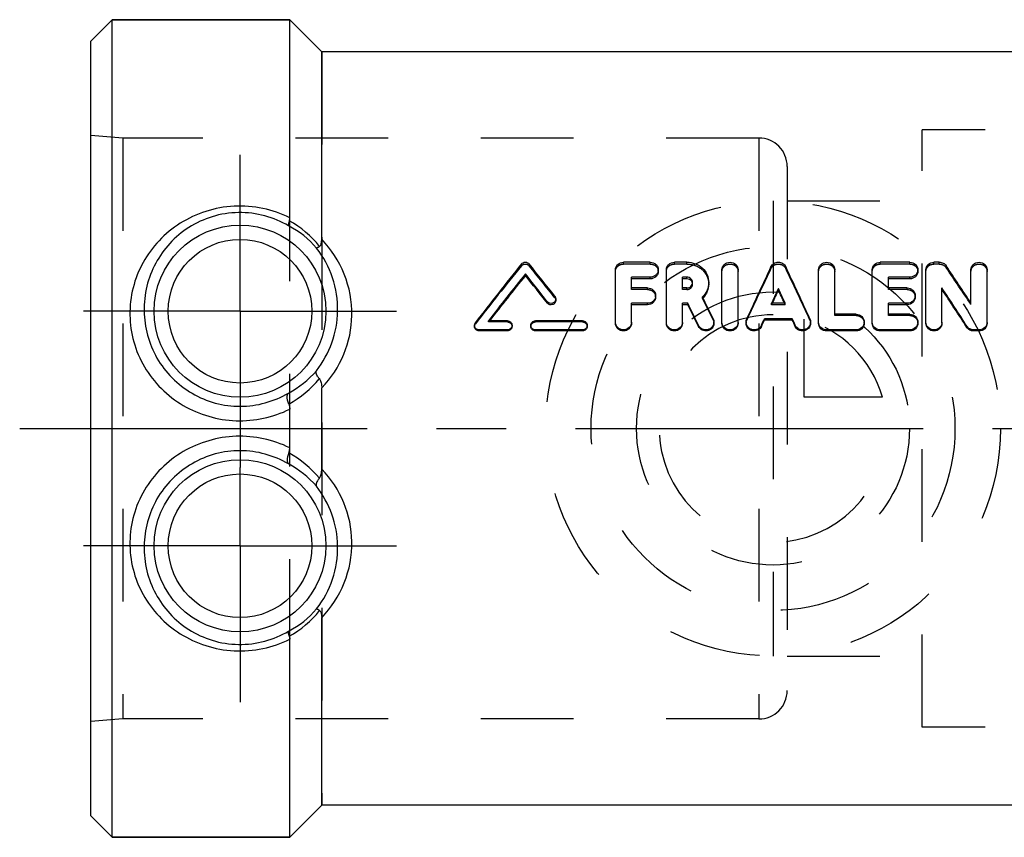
# Model space of a CAD drawing. Header units: millimetres. Extents: x 434 to 567, y 471 to 529.
# Tile 1 of 10: x 434 to 503, y 471 to 529. Entities that reach past the tile are written whole.
import ezdxf

# ---------------------------------------------------------------- set-up
doc = ezdxf.new("R2010")
doc.units = ezdxf.units.MM
doc.header["$LTSCALE"] = 65.185185
doc.linetypes.add('CENTER', pattern=[0.6, 0.375, -0.075, 0.075, -0.075])
doc.linetypes.add('HIDDEN', pattern=[0.2, 0.1, -0.1])
for name, color, linetype in [('ACHSEN_S', 7, 'CONTINUOUS'), ('FASEN', 7, 'CONTINUOUS'), ('KOERPER', 7, 'CONTINUOUS'), ('KONST.EL_MIT_GEO', 7, 'CONTINUOUS'), ('KURVEN', 7, 'CONTINUOUS')]:
    doc.layers.add(name, color=color, linetype=linetype)

msp = doc.modelspace()

# ---------------------------------------------------------------- linework, layer by layer
at = {"layer": 'ACHSEN_S', "color": 2, "linetype": 'CENTER'}
msp.add_line((434, 500), (566.545, 500), dxfattribs=at)
at = {"layer": 'FASEN', "color": 7, "linetype": 'Continuous'}
for p, q in [((440.5, 528.75), (439, 527.25)), ((440.5, 471.25), (440.5, 528.75)), ((440.5, 528.75), (453, 528.75)), ((439, 472.75), (439, 527.25)), ((440.5, 471.25), (439, 472.75)), ((440.5, 471.25), (453, 471.25))]:
    msp.add_line(p, q, dxfattribs=at)
at = {"layer": 'KOERPER', "color": 7, "linetype": 'Continuous'}
for p, q in [((453, 528.75), (440.5, 528.75)), ((455.25, 526.5), (453, 528.75)), ((515.75, 526.5), (455.25, 526.5)), ((455.25, 473.5), (453, 471.25)), ((515.75, 473.5), (455.25, 473.5)), ((453, 471.25), (440.5, 471.25))]:
    msp.add_line(p, q, dxfattribs=at)
at = {"layer": 'KOERPER', "color": 8, "linetype": 'HIDDEN'}
for p, q in [((453, 471.25), (453, 528.75)), ((455.25, 526.5), (455.25, 473.5)), ((486, 520.43), (441.252, 520.43)), ((486, 520.43), (486, 479.57)), ((488, 518.43), (488, 481.57)), ((486, 479.57), (441.252, 479.57))]:
    msp.add_line(p, q, dxfattribs=at)
at = {"layer": 'KOERPER', "color": 2, "linetype": 'CENTER'}
for p, q in [((449.5, 508.25), (449.5, 519.25)), ((449.5, 508.25), (438.5, 508.25)), ((449.5, 508.25), (449.5, 497.25)), ((449.5, 508.25), (460.5, 508.25)), ((449.5, 491.75), (449.5, 497.25)), ((449.5, 491.75), (438.5, 491.75)), ((449.5, 491.75), (449.5, 480.75)), ((449.5, 491.75), (460.5, 491.75))]:
    msp.add_line(p, q, dxfattribs=at)
at = {"layer": 'KOERPER', "color": 8, "linetype": 'HIDDEN'}
for centre, start, end in [((486, 518.43), 0, 90), ((486, 481.57), 270, 360)]:
    msp.add_arc(centre, 2, start, end, dxfattribs=at)
at = {"layer": 'KONST.EL_MIT_GEO', "color": 7, "linetype": 'Continuous'}
for p, q in [((453, 514.826), (453, 528.75)), ((455.25, 513.307), (455.25, 526.5)), ((478.364, 511.696), (476.477, 511.696)), ((480.941, 511.696), (480.062, 511.696)), ((496.624, 511.696), (494.549, 511.696)), ((498.7, 511.696), (498.322, 511.696)), ((469.575, 510.757), (469.575, 510.878)), ((475.911, 507.488), (475.911, 511.17)), ((477.043, 509.885), (477.043, 510.64)), ((478.364, 510.64), (477.043, 510.64)), ((478.364, 510.521), (478.364, 510.64)), ((479.496, 507.488), (479.496, 511.17)), ((480.628, 509.885), (480.628, 510.64)), ((480.941, 510.64), (480.628, 510.64)), ((480.941, 510.521), (480.941, 510.64)), ((483.409, 507.488), (483.409, 511.17)), ((484.541, 507.488), (484.541, 511.17)), ((490.209, 507.488), (490.209, 511.17)), ((491.341, 508.036), (491.341, 511.17)), ((493.983, 507.488), (493.983, 511.17)), ((495.115, 509.885), (495.115, 510.64)), ((496.624, 510.64), (495.115, 510.64)), ((496.624, 510.521), (496.624, 510.64)), ((497.756, 507.488), (497.756, 511.17)), ((500.928, 508.809), (500.928, 511.17)), ((502.06, 507.488), (502.06, 511.17)), ((478.364, 510.521), (477.043, 510.521)), ((478.175, 509.885), (477.043, 509.885)), ((480.941, 510.521), (480.628, 510.521)), ((480.941, 509.885), (480.628, 509.885)), ((487.375, 509.739), (487.375, 509.849)), ((496.624, 510.521), (495.115, 510.521)), ((496.436, 509.885), (495.115, 509.885)), ((498.888, 507.488), (498.888, 509.883)), ((471.122, 508.82), (471.122, 508.92)), ((477.043, 507.488), (477.043, 508.807)), ((478.175, 508.807), (477.043, 508.807)), ((478.175, 508.708), (477.043, 508.708)), ((478.175, 508.708), (478.175, 508.807)), ((480.628, 507.488), (480.628, 508.807)), ((481.015, 508.807), (480.628, 508.807)), ((481.015, 508.708), (480.628, 508.708)), ((481.015, 508.708), (481.015, 508.807)), ((487.857, 508.807), (486.894, 508.807)), ((495.115, 508.036), (495.115, 508.807)), ((496.436, 508.807), (495.115, 508.807)), ((496.436, 508.708), (495.115, 508.708)), ((496.436, 508.708), (496.436, 508.807)), ((492.851, 508.036), (491.341, 508.036)), ((496.624, 508.036), (495.115, 508.036)), ((468.311, 507.579), (466.989, 507.579)), ((473.594, 507.579), (470.292, 507.579)), ((481.764, 507.174), (481.764, 507.255)), ((486.191, 507.185), (486.191, 507.266)), ((486.395, 507.63), (486.395, 507.717)), ((488.355, 507.717), (486.395, 507.717)), ((488.355, 507.63), (486.395, 507.63)), ((488.355, 507.63), (488.355, 507.717)), ((488.559, 507.185), (488.559, 507.266)), ((500.637, 507.115), (500.637, 507.196)), ((466.33, 506.859), (466.33, 506.936)), ((468.311, 506.936), (466.33, 506.936)), ((468.311, 506.859), (466.33, 506.859)), ((468.311, 506.859), (468.311, 506.936)), ((470.292, 506.859), (470.292, 506.936)), ((473.594, 506.936), (470.292, 506.936)), ((473.594, 506.859), (470.292, 506.859)), ((473.594, 506.859), (473.594, 506.936)), ((490.775, 506.859), (490.775, 506.936)), ((492.851, 506.936), (490.775, 506.936)), ((492.851, 506.859), (490.775, 506.859)), ((492.851, 506.859), (492.851, 506.936)), ((494.549, 506.859), (494.549, 506.936)), ((496.624, 506.936), (494.549, 506.936)), ((496.624, 506.859), (494.549, 506.859)), ((496.624, 506.859), (496.624, 506.936)), ((501.117, 506.859), (501.117, 506.936)), ((501.494, 506.936), (501.117, 506.936)), ((501.494, 506.859), (501.117, 506.859)), ((501.494, 506.859), (501.494, 506.936)), ((455.25, 497.145), (455.25, 502.855)), ((453, 498.641), (453, 501.359)), ((455.25, 473.5), (455.25, 486.693)), ((453, 471.25), (453, 485.174))]:
    msp.add_line(p, q, dxfattribs=at)
at = {"layer": 'KONST.EL_MIT_GEO', "color": 8, "linetype": 'HIDDEN'}
for p, q in [((497.5, 479), (497.5, 521)), ((528, 521), (497.5, 521)), ((439, 479.4), (439, 520.6)), ((441.252, 520.43), (439, 520.6)), ((441.252, 520.43), (441.252, 479.57)), ((488, 516), (497.5, 516)), ((469.307, 511.442), (469.307, 511.571)), ((469.844, 511.442), (469.844, 511.571)), ((476.477, 511.565), (476.477, 511.696)), ((478.364, 511.565), (476.477, 511.565)), ((478.364, 511.565), (478.364, 511.696)), ((480.062, 511.565), (480.062, 511.696)), ((480.941, 511.565), (480.062, 511.565)), ((480.941, 511.565), (480.941, 511.696)), ((486.857, 511.255), (486.857, 511.382)), ((487.893, 511.255), (487.893, 511.382)), ((494.549, 511.565), (494.549, 511.696)), ((496.624, 511.565), (494.549, 511.565)), ((496.624, 511.565), (496.624, 511.696)), ((498.322, 511.565), (498.322, 511.696)), ((498.7, 511.565), (498.322, 511.565)), ((498.7, 511.565), (498.7, 511.696)), ((499.18, 511.321), (499.18, 511.449)), ((478.93, 511.045), (478.93, 511.17)), ((497.19, 511.045), (497.19, 511.17)), ((477.043, 509.774), (477.043, 509.885)), ((478.175, 509.774), (478.175, 509.885)), ((480.628, 509.774), (480.628, 509.885)), ((480.941, 509.774), (480.941, 509.885)), ((481.342, 510.149), (481.342, 510.263)), ((482.474, 510.149), (482.474, 510.264)), ((495.115, 509.774), (495.115, 509.885)), ((496.436, 509.774), (496.436, 509.885)), ((471.651, 509.193), (471.651, 509.297)), ((478.175, 509.774), (477.043, 509.774)), ((478.741, 509.243), (478.741, 509.348)), ((480.941, 509.774), (480.628, 509.774)), ((482.045, 509.152), (482.045, 509.255)), ((496.436, 509.774), (495.115, 509.774)), ((497.002, 509.243), (497.002, 509.348)), ((471.717, 509.007), (471.717, 509.109)), ((486.894, 508.708), (486.894, 508.807)), ((486.894, 508.708), (486.939, 508.807)), ((487.857, 508.708), (486.894, 508.708)), ((486.939, 508.807), (486.947, 508.824)), ((487.811, 508.807), (487.803, 508.824)), ((487.857, 508.708), (487.811, 508.807)), ((487.857, 508.708), (487.857, 508.807)), ((500.928, 508.711), (500.928, 508.809)), ((491.341, 507.946), (491.341, 508.036)), ((492.851, 507.946), (491.341, 507.946)), ((492.851, 507.946), (492.851, 508.036)), ((495.115, 507.946), (495.115, 508.036)), ((496.624, 507.946), (495.115, 507.946)), ((496.624, 507.946), (496.624, 508.036)), ((466, 507.258), (466, 507.177)), ((466.066, 507.367), (466.066, 507.451)), ((466.989, 507.494), (466.989, 507.579)), ((466.989, 507.494), (467.03, 507.547)), ((468.311, 507.494), (466.989, 507.494)), ((467.03, 507.547), (467.055, 507.579)), ((468.311, 507.494), (468.311, 507.579)), ((468.642, 507.177), (468.642, 507.258)), ((469.962, 507.258), (469.962, 507.177)), ((470.292, 507.494), (470.292, 507.579)), ((473.594, 507.494), (470.292, 507.494)), ((473.594, 507.494), (473.594, 507.579)), ((473.925, 507.177), (473.925, 507.258)), ((475.911, 507.404), (475.911, 507.488)), ((477.043, 507.404), (477.043, 507.488)), ((479.496, 507.404), (479.496, 507.488)), ((480.628, 507.404), (480.628, 507.488)), ((482.79, 507.633), (482.79, 507.72)), ((482.843, 507.404), (482.843, 507.488)), ((483.409, 507.404), (483.409, 507.488)), ((484.541, 507.404), (484.541, 507.488)), ((485.107, 507.488), (485.107, 507.404)), ((485.155, 507.623), (485.155, 507.709)), ((489.595, 507.623), (489.595, 507.709)), ((489.643, 507.404), (489.643, 507.488)), ((490.209, 507.404), (490.209, 507.488)), ((493.417, 507.404), (493.417, 507.488)), ((493.983, 507.404), (493.983, 507.488)), ((497.19, 507.404), (497.19, 507.488)), ((497.756, 507.404), (497.756, 507.488)), ((498.888, 507.404), (498.888, 507.488)), ((502.06, 507.404), (502.06, 507.488)), ((488, 484), (497.5, 484)), ((441.252, 479.57), (439, 479.4)), ((528, 479), (497.5, 479))]:
    msp.add_line(p, q, dxfattribs=at)
at = {"layer": 'KONST.EL_MIT_GEO', "color": 7, "linetype": 'Continuous'}
for centre, radius in [((449.5, 508.25), 6.05), ((449.5, 508.25), 5.051), ((449.5, 491.75), 6.05), ((449.5, 491.75), 5.051)]:
    msp.add_circle(centre, radius, dxfattribs=at)
for centre, radius, start, end in [((449.966, 508.474), 6.484, 40.54457, 62.90199), ((449.23, 508.029), 7.571, 39.16776, 60.41216), ((449.368, 508.384), 7.004, 358.90282, 37.92394), ((654.544, 362.541), 237.745, 141.18214, 142.44556), ((290.99, 367.6), 229.601, 38.10788, 38.83272), ((724.117, 399.225), 262.433, 154.69899, 155.58289), ((250.634, 399.225), 262.433, 24.41711, 25.30101), ((307.382, 382.539), 231.093, 33.12052, 33.90557), ((656.768, 361.461), 239.514, 141.4031, 142.40592), ((653.907, 361.954), 236.897, 141.08759, 142.06841), ((286.835, 364.972), 233.843, 37.99369, 38.6052), ((289.357, 365.234), 231.637, 38.30701, 38.92011), ((725.829, 399.032), 262.947, 155.0742, 155.32439), ((248.921, 399.032), 262.947, 24.67561, 24.9258), ((295.491, 375.628), 243.71, 32.6737, 33.42733), ((244.731, 393.152), 264.193, 25.69954, 26.06971), ((481.002, 510.219), 1.492, 316.2018, 317.24362), ((720.13, 400.343), 257.182, 154.82619, 155.05129), ((254.62, 400.343), 257.182, 24.94871, 25.17381), ((298.693, 376.134), 240.701, 32.9675, 33.72456), ((240.039, 391.488), 268.017, 25.59075, 25.95918), ((244.399, 392.208), 263.741, 25.8429, 26.21392), ((449.395, 508.377), 6.977, 321.77968, 358.95421), ((449.87, 508.332), 6.581, 297.47221, 319.53262), ((449.244, 508.329), 7.573, 299.17934, 320.42342), ((449.263, 491.693), 7.545, 39.53625, 60.861), ((449.863, 491.659), 6.592, 40.48645, 62.50873), ((449.395, 491.623), 6.977, 1.0458, 38.22031), ((449.368, 491.616), 7.004, 322.07601, 1.09723), ((449.97, 491.52), 6.477, 297.08597, 319.46747), ((449.214, 491.99), 7.596, 299.62195, 320.7977)]:
    msp.add_arc(centre, radius, start, end, dxfattribs=at)
at = {"layer": 'KONST.EL_MIT_GEO', "color": 8, "linetype": 'HIDDEN'}
for centre, radius, start, end in [((651.963, 362.824), 235.48, 140.86664, 142.13341), ((293.449, 367.842), 227.456, 38.42152, 39.14818), ((719.745, 399.918), 258.133, 154.44885, 155.3392), ((255.006, 399.918), 258.133, 24.6608, 25.55115), ((310.371, 382.983), 228.297, 33.41636, 34.20486), ((480.993, 510.149), 0.349, 0.00462, 9.44491), ((480.983, 510.238), 1.519, 314.3558, 316.199), ((249.017, 393.855), 259.991, 25.95246, 26.3252), ((482.323, 507.404), 0.521, 358.12357, 0.00136), ((489.121, 507.404), 0.522, 356.82482, 0.00278)]:
    msp.add_arc(centre, radius, start, end, dxfattribs=at)
at = {"layer": 'KONST.EL_MIT_GEO', "color": 7, "linetype": 'Continuous'}
for points, knots in [([(453, 514.826), (452.403, 515.121), (451.115, 515.565), (449.08, 515.719), (447.078, 515.353), (445.267, 514.511), (443.754, 513.271), (442.611, 511.712), (441.895, 509.912), (441.744, 508.619), (441.754, 507.973)], [0, 0, 0, 0, 0.12718, 0.256696, 0.385547, 0.51131, 0.63394, 0.755031, 0.876545, 1, 1, 1, 1]), ([(452.92, 514.246), (452.399, 514.556), (451.251, 515.043), (449.39, 515.275), (447.539, 514.982), (445.878, 514.215), (444.516, 513.074), (443.501, 511.648), (442.873, 510.01), (442.742, 508.838), (442.752, 508.25)], [0, 0, 0, 0, 0.126793, 0.257506, 0.387926, 0.514154, 0.63612, 0.756139, 0.8768, 1, 1, 1, 1]), ([(452.968, 514.613), (452.974, 514.629), (452.994, 514.698), (453, 514.771), (453, 514.826)], [0, 0, 0, 0, 0.2345, 1, 1, 1, 1]), ([(452.968, 514.613), (452.94, 514.533), (452.906, 514.426), (452.897, 514.301), (452.908, 514.258), (452.92, 514.246)], [0, 0, 0, 0, 0.670055, 0.872586, 1, 1, 1, 1]), ([(455.1, 512.811), (455.074, 512.792), (455.027, 512.761), (454.965, 512.722), (454.924, 512.7), (454.901, 512.688), (454.893, 512.689)], [0, 0, 0, 0, 0.400299, 0.702384, 0.902149, 1, 1, 1, 1]), ([(455.1, 512.811), (455.166, 512.856), (455.239, 513.038), (455.25, 513.211), (455.25, 513.307)], [0, 0, 0, 0, 0.453766, 1, 1, 1, 1]), ([(457.37, 507.95), (457.386, 508.938), (457.021, 510.922), (455.921, 512.607), (455.25, 513.307)], [0, 0, 0, 0, 0.504584, 1, 1, 1, 1]), ([(469.307, 511.571), (469.369, 511.648), (469.575, 511.744), (469.782, 511.648), (469.844, 511.571)], [0, 0, 0, 0, 0.499528, 1, 1, 1, 1]), ([(475.911, 511.17), (475.911, 511.239), (475.942, 511.381), (476.111, 511.614), (476.335, 511.696), (476.477, 511.696)], [0, 0, 0, 0, 0.246173, 0.495676, 1, 1, 1, 1]), ([(478.364, 511.696), (478.506, 511.696), (478.73, 511.613), (478.899, 511.38), (478.93, 511.239), (478.93, 511.17)], [0, 0, 0, 0, 0.505469, 0.755156, 1, 1, 1, 1]), ([(479.496, 511.17), (479.496, 511.239), (479.527, 511.381), (479.696, 511.614), (479.92, 511.696), (480.062, 511.696)], [0, 0, 0, 0, 0.246173, 0.495676, 1, 1, 1, 1]), ([(480.941, 511.696), (481.141, 511.696), (481.54, 511.623), (482.049, 511.309), (482.393, 510.833), (482.474, 510.451), (482.474, 510.264)], [0, 0, 0, 0, 0.258617, 0.511572, 0.757286, 1, 1, 1, 1]), ([(483.409, 511.17), (483.409, 511.239), (483.44, 511.381), (483.61, 511.614), (483.976, 511.751), (484.341, 511.613), (484.511, 511.38), (484.541, 511.239), (484.541, 511.17)], [0, 0, 0, 0, 0.122765, 0.24782, 0.500391, 0.753057, 0.877887, 1, 1, 1, 1]), ([(486.857, 511.382), (486.901, 511.475), (487.054, 511.64), (487.376, 511.725), (487.697, 511.639), (487.849, 511.475), (487.893, 511.382)], [0, 0, 0, 0, 0.245404, 0.50042, 0.75544, 1, 1, 1, 1]), ([(490.209, 511.17), (490.209, 511.239), (490.24, 511.381), (490.41, 511.614), (490.776, 511.751), (491.141, 511.613), (491.311, 511.38), (491.341, 511.239), (491.341, 511.17)], [0, 0, 0, 0, 0.122765, 0.24782, 0.500391, 0.753057, 0.877887, 1, 1, 1, 1]), ([(493.983, 511.17), (493.983, 511.239), (494.014, 511.381), (494.183, 511.614), (494.407, 511.696), (494.549, 511.696)], [0, 0, 0, 0, 0.246173, 0.495676, 1, 1, 1, 1]), ([(496.624, 511.696), (496.767, 511.696), (496.991, 511.613), (497.16, 511.38), (497.19, 511.239), (497.19, 511.17)], [0, 0, 0, 0, 0.505469, 0.755156, 1, 1, 1, 1]), ([(497.756, 511.17), (497.756, 511.239), (497.787, 511.381), (497.957, 511.614), (498.18, 511.696), (498.322, 511.696)], [0, 0, 0, 0, 0.246173, 0.495676, 1, 1, 1, 1]), ([(498.7, 511.696), (498.794, 511.696), (498.982, 511.652), (499.129, 511.525), (499.18, 511.449)], [0, 0, 0, 0, 0.508795, 1, 1, 1, 1]), ([(500.928, 511.17), (500.928, 511.239), (500.959, 511.381), (501.129, 511.614), (501.495, 511.751), (501.86, 511.613), (502.03, 511.38), (502.06, 511.239), (502.06, 511.17)], [0, 0, 0, 0, 0.122765, 0.24782, 0.500391, 0.753057, 0.877887, 1, 1, 1, 1]), ([(478.93, 511.17), (478.93, 511.101), (478.899, 510.959), (478.73, 510.725), (478.506, 510.64), (478.364, 510.64)], [0, 0, 0, 0, 0.24583, 0.495234, 1, 1, 1, 1]), ([(478.93, 511.045), (478.93, 510.976), (478.899, 510.836), (478.729, 510.604), (478.506, 510.521), (478.364, 510.521)], [0, 0, 0, 0, 0.24447, 0.493331, 1, 1, 1, 1]), ([(481.342, 510.263), (481.342, 510.361), (481.25, 510.566), (481.042, 510.64), (480.941, 510.64)], [0, 0, 0, 0, 0.490418, 1, 1, 1, 1]), ([(497.19, 511.17), (497.19, 511.101), (497.159, 510.959), (496.991, 510.725), (496.767, 510.64), (496.624, 510.64)], [0, 0, 0, 0, 0.24583, 0.495234, 1, 1, 1, 1]), ([(497.19, 511.045), (497.19, 510.976), (497.159, 510.836), (496.99, 510.604), (496.767, 510.521), (496.624, 510.521)], [0, 0, 0, 0, 0.24447, 0.493331, 1, 1, 1, 1]), ([(478.175, 509.885), (478.248, 509.885), (478.396, 509.858), (478.584, 509.739), (478.711, 509.561), (478.741, 509.418), (478.741, 509.348)], [0, 0, 0, 0, 0.255241, 0.507808, 0.755839, 1, 1, 1, 1]), ([(481.26, 510.375), (481.222, 510.421), (481.123, 510.496), (481.002, 510.521), (480.941, 510.521)], [0, 0, 0, 0, 0.494161, 1, 1, 1, 1]), ([(480.941, 509.885), (481.042, 509.885), (481.251, 509.96), (481.342, 510.166), (481.342, 510.263)], [0, 0, 0, 0, 0.50967, 1, 1, 1, 1]), ([(482.474, 510.264), (482.474, 510.079), (482.396, 509.703), (482.179, 509.388), (482.045, 509.255)], [0, 0, 0, 0, 0.494877, 1, 1, 1, 1]), ([(482.474, 510.149), (482.474, 509.978), (482.406, 509.631), (482.216, 509.334), (482.098, 509.206)], [0, 0, 0, 0, 0.494772, 1, 1, 1, 1]), ([(496.436, 509.885), (496.509, 509.885), (496.656, 509.858), (496.844, 509.739), (496.972, 509.561), (497.002, 509.418), (497.002, 509.348)], [0, 0, 0, 0, 0.255241, 0.507808, 0.755839, 1, 1, 1, 1]), ([(471.651, 509.297), (471.662, 509.283), (471.699, 509.227), (471.717, 509.159), (471.717, 509.109)], [0, 0, 0, 0, 0.256552, 1, 1, 1, 1]), ([(478.741, 509.348), (478.741, 509.277), (478.711, 509.133), (478.583, 508.954), (478.396, 508.835), (478.248, 508.807), (478.175, 508.807)], [0, 0, 0, 0, 0.245266, 0.49313, 0.745894, 1, 1, 1, 1]), ([(478.741, 509.243), (478.741, 509.173), (478.711, 509.031), (478.583, 508.853), (478.395, 508.736), (478.248, 508.708), (478.175, 508.708)], [0, 0, 0, 0, 0.243953, 0.491296, 0.744614, 1, 1, 1, 1]), ([(497.002, 509.348), (497.002, 509.277), (496.971, 509.133), (496.844, 508.954), (496.656, 508.835), (496.509, 508.807), (496.436, 508.807)], [0, 0, 0, 0, 0.245266, 0.49313, 0.745894, 1, 1, 1, 1]), ([(497.002, 509.243), (497.002, 509.173), (496.971, 509.031), (496.844, 508.853), (496.656, 508.736), (496.509, 508.708), (496.436, 508.708)], [0, 0, 0, 0, 0.243953, 0.491296, 0.744614, 1, 1, 1, 1]), ([(471.717, 509.109), (471.717, 509.044), (471.671, 508.909), (471.496, 508.789), (471.283, 508.786), (471.163, 508.867), (471.122, 508.92)], [0, 0, 0, 0, 0.244342, 0.494594, 0.748719, 1, 1, 1, 1]), ([(471.717, 509.007), (471.717, 508.942), (471.67, 508.808), (471.496, 508.691), (471.284, 508.688), (471.164, 508.768), (471.122, 508.82)], [0, 0, 0, 0, 0.242924, 0.493319, 0.74853, 1, 1, 1, 1]), ([(441.754, 507.973), (441.763, 507.343), (441.948, 506.071), (442.708, 504.291), (443.909, 502.748), (445.467, 501.552), (447.275, 500.779), (449.218, 500.47), (451.176, 500.642), (452.418, 501.072), (453, 501.359)], [0, 0, 0, 0, 0.122015, 0.245997, 0.371155, 0.496803, 0.622586, 0.748394, 0.8742, 1, 1, 1, 1]), ([(442.752, 508.25), (442.762, 507.682), (442.926, 506.532), (443.598, 504.914), (444.674, 503.501), (446.087, 502.406), (447.741, 501.716), (449.519, 501.484), (451.294, 501.726), (452.397, 502.193), (452.906, 502.493)], [0, 0, 0, 0, 0.121153, 0.244835, 0.370054, 0.495906, 0.621918, 0.747953, 0.873984, 1, 1, 1, 1]), ([(455.25, 502.855), (455.906, 503.537), (456.965, 505.142), (457.354, 507.024), (457.37, 507.95)], [0, 0, 0, 0, 0.505579, 1, 1, 1, 1]), ([(492.851, 508.036), (492.994, 508.036), (493.292, 507.924), (493.417, 507.628), (493.417, 507.488)], [0, 0, 0, 0, 0.505659, 1, 1, 1, 1]), ([(496.624, 508.036), (496.768, 508.036), (497.065, 507.924), (497.19, 507.628), (497.19, 507.488)], [0, 0, 0, 0, 0.505659, 1, 1, 1, 1]), ([(466.33, 506.936), (466.246, 506.936), (466.073, 507.003), (466, 507.176), (466, 507.258)], [0, 0, 0, 0, 0.50373, 1, 1, 1, 1]), ([(466.33, 506.859), (466.247, 506.859), (466.074, 506.924), (466, 507.095), (466, 507.177)], [0, 0, 0, 0, 0.505718, 1, 1, 1, 1]), ([(468.311, 507.579), (468.395, 507.579), (468.569, 507.513), (468.642, 507.341), (468.642, 507.258)], [0, 0, 0, 0, 0.504888, 1, 1, 1, 1]), ([(468.642, 507.258), (468.642, 507.176), (468.569, 507.003), (468.395, 506.936), (468.311, 506.936)], [0, 0, 0, 0, 0.494931, 1, 1, 1, 1]), ([(468.642, 507.177), (468.642, 507.096), (468.568, 506.924), (468.395, 506.859), (468.311, 506.859)], [0, 0, 0, 0, 0.492943, 1, 1, 1, 1]), ([(469.962, 507.258), (469.962, 507.341), (470.035, 507.513), (470.208, 507.579), (470.292, 507.579)], [0, 0, 0, 0, 0.494643, 1, 1, 1, 1]), ([(470.292, 506.936), (470.208, 506.936), (470.035, 507.003), (469.962, 507.176), (469.962, 507.258)], [0, 0, 0, 0, 0.504606, 1, 1, 1, 1]), ([(470.292, 506.859), (470.209, 506.859), (470.036, 506.924), (469.962, 507.095), (469.962, 507.177)], [0, 0, 0, 0, 0.506594, 1, 1, 1, 1]), ([(473.594, 507.579), (473.678, 507.579), (473.852, 507.513), (473.925, 507.341), (473.925, 507.258)], [0, 0, 0, 0, 0.504888, 1, 1, 1, 1]), ([(473.925, 507.258), (473.925, 507.176), (473.852, 507.003), (473.678, 506.936), (473.594, 506.936)], [0, 0, 0, 0, 0.494931, 1, 1, 1, 1]), ([(473.925, 507.177), (473.925, 507.096), (473.851, 506.924), (473.678, 506.859), (473.594, 506.859)], [0, 0, 0, 0, 0.492943, 1, 1, 1, 1]), ([(477.043, 507.488), (477.043, 507.416), (477.013, 507.27), (476.846, 507.027), (476.476, 506.876), (476.106, 507.028), (475.941, 507.271), (475.911, 507.416), (475.911, 507.488)], [0, 0, 0, 0, 0.12447, 0.250392, 0.500363, 0.750382, 0.876122, 1, 1, 1, 1]), ([(477.043, 507.404), (477.043, 507.333), (477.013, 507.189), (476.846, 506.948), (476.476, 506.799), (476.107, 506.949), (475.941, 507.189), (475.911, 507.333), (475.911, 507.404)], [0, 0, 0, 0, 0.123797, 0.249437, 0.500365, 0.751337, 0.876792, 1, 1, 1, 1]), ([(480.628, 507.488), (480.628, 507.416), (480.598, 507.27), (480.431, 507.027), (480.061, 506.876), (479.691, 507.028), (479.526, 507.271), (479.496, 507.416), (479.496, 507.488)], [0, 0, 0, 0, 0.12447, 0.250392, 0.500363, 0.750382, 0.876122, 1, 1, 1, 1]), ([(480.628, 507.404), (480.628, 507.333), (480.598, 507.189), (480.43, 506.948), (480.061, 506.799), (479.692, 506.949), (479.526, 507.189), (479.496, 507.333), (479.496, 507.404)], [0, 0, 0, 0, 0.123797, 0.249437, 0.500365, 0.751337, 0.876792, 1, 1, 1, 1]), ([(482.843, 507.488), (482.843, 507.365), (482.751, 507.111), (482.407, 506.907), (482.01, 506.953), (481.817, 507.144), (481.764, 507.255)], [0, 0, 0, 0, 0.247107, 0.498286, 0.75086, 1, 1, 1, 1]), ([(482.843, 507.387), (482.839, 507.267), (482.74, 507.02), (482.397, 506.829), (482.007, 506.877), (481.817, 507.065), (481.764, 507.174)], [0, 0, 0, 0, 0.245924, 0.497576, 0.751187, 1, 1, 1, 1]), ([(484.541, 507.488), (484.541, 507.416), (484.511, 507.27), (484.345, 507.027), (483.974, 506.876), (483.605, 507.028), (483.439, 507.271), (483.409, 507.416), (483.409, 507.488)], [0, 0, 0, 0, 0.12447, 0.250392, 0.500363, 0.750382, 0.876122, 1, 1, 1, 1]), ([(484.541, 507.404), (484.541, 507.333), (484.511, 507.189), (484.344, 506.948), (483.974, 506.799), (483.605, 506.949), (483.439, 507.189), (483.409, 507.333), (483.409, 507.404)], [0, 0, 0, 0, 0.123797, 0.249437, 0.500365, 0.751337, 0.876792, 1, 1, 1, 1]), ([(486.191, 507.266), (486.14, 507.152), (485.949, 506.956), (485.549, 506.906), (485.201, 507.109), (485.107, 507.365), (485.107, 507.488)], [0, 0, 0, 0, 0.249841, 0.502526, 0.753451, 1, 1, 1, 1]), ([(486.191, 507.185), (486.14, 507.072), (485.948, 506.877), (485.549, 506.829), (485.202, 507.028), (485.107, 507.282), (485.107, 507.404)], [0, 0, 0, 0, 0.249562, 0.503382, 0.754744, 1, 1, 1, 1]), ([(489.643, 507.488), (489.643, 507.364), (489.549, 507.108), (489.201, 506.905), (488.8, 506.956), (488.61, 507.153), (488.559, 507.266)], [0, 0, 0, 0, 0.247144, 0.498408, 0.750983, 1, 1, 1, 1]), ([(489.642, 507.375), (489.636, 507.255), (489.531, 507.011), (489.184, 506.827), (488.795, 506.883), (488.609, 507.074), (488.559, 507.185)], [0, 0, 0, 0, 0.246074, 0.497877, 0.751416, 1, 1, 1, 1]), ([(490.775, 506.936), (490.631, 506.936), (490.334, 507.051), (490.209, 507.347), (490.209, 507.488)], [0, 0, 0, 0, 0.505451, 1, 1, 1, 1]), ([(490.775, 506.859), (490.631, 506.859), (490.335, 506.971), (490.209, 507.264), (490.209, 507.404)], [0, 0, 0, 0, 0.507437, 1, 1, 1, 1]), ([(493.417, 507.488), (493.417, 507.347), (493.292, 507.051), (492.994, 506.936), (492.851, 506.936)], [0, 0, 0, 0, 0.4956, 1, 1, 1, 1]), ([(493.417, 507.404), (493.417, 507.264), (493.29, 506.97), (492.994, 506.859), (492.851, 506.859)], [0, 0, 0, 0, 0.493613, 1, 1, 1, 1]), ([(494.549, 506.936), (494.405, 506.936), (494.107, 507.051), (493.983, 507.347), (493.983, 507.488)], [0, 0, 0, 0, 0.505451, 1, 1, 1, 1]), ([(494.549, 506.859), (494.405, 506.859), (494.109, 506.971), (493.983, 507.264), (493.983, 507.404)], [0, 0, 0, 0, 0.507437, 1, 1, 1, 1]), ([(497.19, 507.488), (497.19, 507.347), (497.066, 507.051), (496.768, 506.936), (496.624, 506.936)], [0, 0, 0, 0, 0.4956, 1, 1, 1, 1]), ([(497.19, 507.404), (497.19, 507.264), (497.064, 506.97), (496.768, 506.859), (496.624, 506.859)], [0, 0, 0, 0, 0.493613, 1, 1, 1, 1]), ([(498.888, 507.488), (498.888, 507.416), (498.858, 507.27), (498.692, 507.027), (498.322, 506.876), (497.952, 507.028), (497.786, 507.271), (497.756, 507.416), (497.756, 507.488)], [0, 0, 0, 0, 0.12447, 0.250392, 0.500363, 0.750382, 0.876122, 1, 1, 1, 1]), ([(498.888, 507.404), (498.888, 507.333), (498.858, 507.189), (498.691, 506.948), (498.322, 506.799), (497.953, 506.949), (497.786, 507.189), (497.756, 507.333), (497.756, 507.404)], [0, 0, 0, 0, 0.123797, 0.249437, 0.500365, 0.751337, 0.876792, 1, 1, 1, 1]), ([(501.117, 506.936), (501.022, 506.936), (500.832, 506.984), (500.687, 507.117), (500.637, 507.196)], [0, 0, 0, 0, 0.502574, 1, 1, 1, 1]), ([(501.117, 506.859), (501.022, 506.859), (500.832, 506.905), (500.687, 507.037), (500.637, 507.115)], [0, 0, 0, 0, 0.503698, 1, 1, 1, 1]), ([(502.06, 507.488), (502.06, 507.346), (501.935, 507.051), (501.638, 506.936), (501.494, 506.936)], [0, 0, 0, 0, 0.495635, 1, 1, 1, 1]), ([(502.06, 507.404), (502.06, 507.264), (501.934, 506.97), (501.638, 506.859), (501.494, 506.859)], [0, 0, 0, 0, 0.493648, 1, 1, 1, 1]), ([(455.081, 503.505), (455.037, 503.559), (454.961, 503.665), (454.867, 503.841), (454.838, 503.995), (454.876, 504.061)], [0, 0, 0, 0, 0.343968, 0.626927, 1, 1, 1, 1]), ([(455.081, 503.505), (455.151, 503.419), (455.232, 503.197), (455.25, 502.971), (455.25, 502.855)], [0, 0, 0, 0, 0.487686, 1, 1, 1, 1]), ([(452.936, 501.718), (452.901, 501.804), (452.848, 501.969), (452.803, 502.225), (452.829, 502.432), (452.906, 502.493)], [0, 0, 0, 0, 0.347737, 0.634719, 1, 1, 1, 1]), ([(452.936, 501.718), (452.947, 501.69), (452.986, 501.574), (453, 501.451), (453, 501.359)], [0, 0, 0, 0, 0.245156, 1, 1, 1, 1]), ([(453, 498.641), (452.418, 498.928), (451.176, 499.358), (449.218, 499.53), (447.275, 499.221), (445.467, 498.448), (443.909, 497.252), (442.708, 495.709), (441.948, 493.929), (441.763, 492.657), (441.754, 492.027)], [0, 0, 0, 0, 0.1258, 0.251606, 0.377414, 0.503197, 0.628845, 0.754002, 0.877985, 1, 1, 1, 1]), ([(452.906, 497.507), (452.397, 497.807), (451.294, 498.274), (449.519, 498.516), (447.741, 498.284), (446.087, 497.594), (444.674, 496.499), (443.598, 495.086), (442.926, 493.468), (442.762, 492.318), (442.752, 491.75)], [0, 0, 0, 0, 0.126016, 0.252047, 0.378081, 0.504094, 0.629946, 0.755165, 0.878847, 1, 1, 1, 1]), ([(452.936, 498.282), (452.901, 498.196), (452.848, 498.031), (452.803, 497.775), (452.829, 497.568), (452.906, 497.507)], [0, 0, 0, 0, 0.347734, 0.634712, 1, 1, 1, 1]), ([(452.936, 498.282), (452.947, 498.31), (452.986, 498.426), (453, 498.549), (453, 498.641)], [0, 0, 0, 0, 0.245156, 1, 1, 1, 1]), ([(455.081, 496.495), (455.151, 496.581), (455.232, 496.803), (455.25, 497.029), (455.25, 497.145)], [0, 0, 0, 0, 0.487685, 1, 1, 1, 1]), ([(457.37, 492.05), (457.354, 492.976), (456.965, 494.858), (455.906, 496.463), (455.25, 497.145)], [0, 0, 0, 0, 0.494421, 1, 1, 1, 1]), ([(455.081, 496.495), (455.037, 496.441), (454.961, 496.335), (454.867, 496.159), (454.838, 496.005), (454.876, 495.939)], [0, 0, 0, 0, 0.343964, 0.62692, 1, 1, 1, 1]), ([(441.754, 492.027), (441.744, 491.381), (441.895, 490.088), (442.611, 488.288), (443.754, 486.729), (445.267, 485.489), (447.078, 484.647), (449.08, 484.281), (451.115, 484.435), (452.403, 484.879), (453, 485.174)], [0, 0, 0, 0, 0.123455, 0.244969, 0.36606, 0.48869, 0.614453, 0.743304, 0.87282, 1, 1, 1, 1]), ([(455.25, 486.693), (455.921, 487.393), (457.021, 489.078), (457.386, 491.062), (457.37, 492.05)], [0, 0, 0, 0, 0.495397, 1, 1, 1, 1]), ([(442.752, 491.75), (442.742, 491.162), (442.873, 489.99), (443.501, 488.352), (444.516, 486.926), (445.878, 485.785), (447.539, 485.018), (449.39, 484.725), (451.251, 484.957), (452.399, 485.444), (452.92, 485.754)], [0, 0, 0, 0, 0.1232, 0.243861, 0.36388, 0.485846, 0.612074, 0.742494, 0.873207, 1, 1, 1, 1]), ([(455.1, 487.189), (455.073, 487.208), (455.027, 487.239), (454.965, 487.278), (454.924, 487.3), (454.901, 487.312), (454.893, 487.311)], [0, 0, 0, 0, 0.400313, 0.702387, 0.902142, 1, 1, 1, 1]), ([(455.1, 487.189), (455.166, 487.144), (455.239, 486.962), (455.25, 486.789), (455.25, 486.693)], [0, 0, 0, 0, 0.453761, 1, 1, 1, 1]), ([(452.968, 485.387), (452.94, 485.467), (452.906, 485.574), (452.897, 485.699), (452.908, 485.742), (452.92, 485.754)], [0, 0, 0, 0, 0.670031, 0.872552, 1, 1, 1, 1]), ([(452.968, 485.387), (452.974, 485.371), (452.994, 485.302), (453, 485.229), (453, 485.174)], [0, 0, 0, 0, 0.234502, 1, 1, 1, 1])]:
    msp.add_open_spline(points, degree=3, knots=knots, dxfattribs=at)
at = {"layer": 'KONST.EL_MIT_GEO', "color": 8, "linetype": 'HIDDEN'}
for points, knots in [([(469.307, 511.442), (469.369, 511.518), (469.575, 511.612), (469.782, 511.518), (469.844, 511.442)], [0, 0, 0, 0, 0.499526, 1, 1, 1, 1]), ([(475.911, 511.045), (475.911, 511.114), (475.942, 511.254), (476.112, 511.484), (476.335, 511.565), (476.477, 511.565)], [0, 0, 0, 0, 0.244806, 0.493771, 1, 1, 1, 1]), ([(478.364, 511.565), (478.506, 511.565), (478.729, 511.484), (478.899, 511.253), (478.93, 511.113), (478.93, 511.045)], [0, 0, 0, 0, 0.507374, 0.756516, 1, 1, 1, 1]), ([(479.496, 511.045), (479.496, 511.114), (479.527, 511.254), (479.697, 511.484), (479.92, 511.565), (480.062, 511.565)], [0, 0, 0, 0, 0.244806, 0.493771, 1, 1, 1, 1]), ([(480.941, 511.565), (481.141, 511.565), (481.539, 511.494), (482.048, 511.183), (482.393, 510.712), (482.474, 510.334), (482.474, 510.149)], [0, 0, 0, 0, 0.2599, 0.513411, 0.758606, 1, 1, 1, 1]), ([(483.409, 511.045), (483.409, 511.113), (483.44, 511.253), (483.611, 511.484), (483.976, 511.62), (484.34, 511.484), (484.511, 511.253), (484.541, 511.113), (484.541, 511.045)], [0, 0, 0, 0, 0.122083, 0.246868, 0.500393, 0.75401, 0.878566, 1, 1, 1, 1]), ([(486.857, 511.255), (486.901, 511.347), (487.055, 511.51), (487.376, 511.593), (487.696, 511.51), (487.849, 511.347), (487.893, 511.255)], [0, 0, 0, 0, 0.244739, 0.500422, 0.756105, 1, 1, 1, 1]), ([(490.209, 511.045), (490.209, 511.113), (490.24, 511.253), (490.411, 511.484), (490.776, 511.62), (491.14, 511.484), (491.311, 511.253), (491.341, 511.113), (491.341, 511.045)], [0, 0, 0, 0, 0.122083, 0.246868, 0.500393, 0.75401, 0.878566, 1, 1, 1, 1]), ([(493.983, 511.045), (493.983, 511.114), (494.014, 511.254), (494.184, 511.484), (494.407, 511.565), (494.549, 511.565)], [0, 0, 0, 0, 0.244806, 0.493771, 1, 1, 1, 1]), ([(496.624, 511.565), (496.767, 511.565), (496.99, 511.484), (497.159, 511.253), (497.19, 511.113), (497.19, 511.045)], [0, 0, 0, 0, 0.507374, 0.756516, 1, 1, 1, 1]), ([(497.756, 511.045), (497.756, 511.114), (497.787, 511.254), (497.958, 511.484), (498.181, 511.565), (498.322, 511.565)], [0, 0, 0, 0, 0.244806, 0.493771, 1, 1, 1, 1]), ([(498.7, 511.565), (498.794, 511.565), (498.982, 511.522), (499.129, 511.396), (499.18, 511.321)], [0, 0, 0, 0, 0.509867, 1, 1, 1, 1]), ([(500.928, 511.045), (500.928, 511.113), (500.959, 511.253), (501.13, 511.484), (501.495, 511.62), (501.859, 511.484), (502.03, 511.253), (502.06, 511.113), (502.06, 511.045)], [0, 0, 0, 0, 0.122083, 0.246868, 0.500393, 0.75401, 0.878566, 1, 1, 1, 1]), ([(480.941, 509.774), (481.042, 509.774), (481.249, 509.848), (481.342, 510.052), (481.342, 510.149)], [0, 0, 0, 0, 0.511653, 1, 1, 1, 1]), ([(471.651, 509.193), (471.662, 509.18), (471.699, 509.124), (471.717, 509.056), (471.717, 509.007)], [0, 0, 0, 0, 0.257074, 1, 1, 1, 1]), ([(478.175, 509.774), (478.318, 509.774), (478.543, 509.69), (478.711, 509.454), (478.741, 509.312), (478.741, 509.243)], [0, 0, 0, 0, 0.505231, 0.754966, 1, 1, 1, 1]), ([(496.436, 509.774), (496.579, 509.774), (496.803, 509.69), (496.971, 509.454), (497.002, 509.312), (497.002, 509.243)], [0, 0, 0, 0, 0.505231, 0.754966, 1, 1, 1, 1]), ([(492.851, 507.946), (492.924, 507.946), (493.072, 507.918), (493.26, 507.799), (493.387, 507.618), (493.417, 507.475), (493.417, 507.404)], [0, 0, 0, 0, 0.254699, 0.507056, 0.755279, 1, 1, 1, 1]), ([(496.624, 507.946), (496.698, 507.946), (496.845, 507.918), (497.034, 507.799), (497.161, 507.618), (497.19, 507.475), (497.19, 507.404)], [0, 0, 0, 0, 0.254699, 0.507056, 0.755279, 1, 1, 1, 1]), ([(468.311, 507.494), (468.395, 507.494), (468.568, 507.43), (468.642, 507.259), (468.642, 507.177)], [0, 0, 0, 0, 0.506878, 1, 1, 1, 1]), ([(469.962, 507.177), (469.962, 507.259), (470.036, 507.43), (470.209, 507.494), (470.292, 507.494)], [0, 0, 0, 0, 0.492654, 1, 1, 1, 1]), ([(473.594, 507.494), (473.678, 507.494), (473.851, 507.43), (473.925, 507.259), (473.925, 507.177)], [0, 0, 0, 0, 0.506878, 1, 1, 1, 1])]:
    msp.add_open_spline(points, degree=3, knots=knots, dxfattribs=at)
at = {"layer": 'KONST.EL_MIT_GEO', "color": 7, "linetype": 'Continuous'}
for points in [[(481.337, 510.206), (481.327, 510.267), (481.299, 510.327), (481.26, 510.375)], [(466, 507.258), (466, 507.326), (466.024, 507.397), (466.066, 507.451)], [(482.79, 507.72), (482.824, 507.648), (482.843, 507.567), (482.843, 507.488)], [(485.107, 507.488), (485.107, 507.563), (485.124, 507.64), (485.155, 507.709)], [(486.191, 507.266), (486.259, 507.416), (486.327, 507.566), (486.395, 507.717)], [(486.191, 507.185), (486.259, 507.333), (486.327, 507.482), (486.395, 507.63)], [(488.559, 507.266), (488.491, 507.416), (488.423, 507.566), (488.355, 507.717)], [(488.559, 507.185), (488.491, 507.333), (488.423, 507.482), (488.355, 507.63)], [(489.595, 507.709), (489.626, 507.64), (489.643, 507.563), (489.643, 507.488)]]:
    msp.add_open_spline(points, degree=3, dxfattribs=at)
at = {"layer": 'KONST.EL_MIT_GEO', "color": 8, "linetype": 'HIDDEN'}
for points in [[(466, 507.177), (466, 507.244), (466.025, 507.314), (466.066, 507.367)], [(482.79, 507.633), (482.824, 507.563), (482.843, 507.482), (482.843, 507.404)], [(485.107, 507.404), (485.107, 507.478), (485.124, 507.555), (485.155, 507.623)], [(489.595, 507.623), (489.626, 507.555), (489.643, 507.478), (489.643, 507.404)]]:
    msp.add_open_spline(points, degree=3, dxfattribs=at)
at = {"layer": 'KURVEN', "color": 8, "linetype": 'HIDDEN'}
for p, q in [((487, 516), (487, 484)), ((489.2, 502.2), (489.2, 507.692)), ((494.692, 502.2), (489.2, 502.2)), ((477.4, 500), (495, 500))]:
    msp.add_line(p, q, dxfattribs=at)
for radius in [16, 12.8, 9.6]:
    msp.add_circle((487, 500), radius, dxfattribs=at)
for start, end in [(90, 360), (15.96201, 74.03799)]:
    msp.add_arc((487, 500), 8, start, end, dxfattribs=at)

doc.saveas('drawing.dxf')
